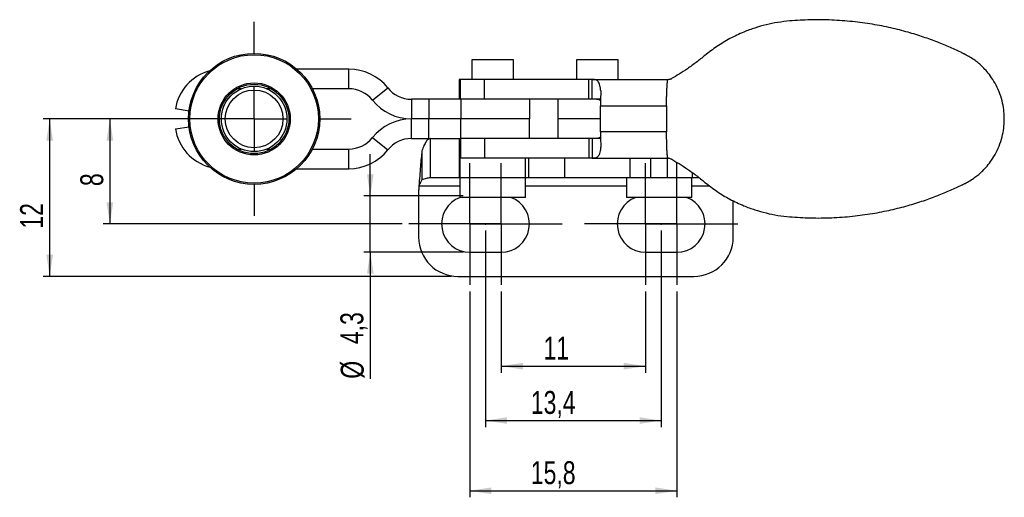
# Model space of a CAD drawing. Extents: x 19 to 193, y 34 to 122.
# Tile 1 of 4: x 19 to 94, y 34 to 70. Entities that reach past the tile are written whole.
import ezdxf

# ---------------------------------------------------------------- set-up
doc = ezdxf.new("R2010")
doc.units = 0
doc.header["$LTSCALE"] = 0.5
doc.header["$PDSIZE"] = -1
doc.layers.get('0').update_dxf_attribs({"linetype": 'CONTINUOUS'})
doc.styles.add('SLDTEXTSTYLE0', font='TXT', dxfattribs={"width": 0.75})
doc.dimstyles.new('SLDDIMSTYLE0', dxfattribs={"dimtxt": 1.75, "dimasz": 1.651, "dimexe": 0, "dimexo": 0.0625, "dimgap": 0.4375, "dimtad": 1, "dimdec": 3, "dimrnd": 1e-09, "dimzin": 12, "dimtxsty": 'SLDTEXTSTYLE0', "dimsah": 1, "dimcen": 0.09, "dimazin": 3, "dimtfac": 1, "dimtdec": 3, "dimtofl": 0, "dimtmove": 0, "dimatfit": 3, "dimtolj": 1, "dimtzin": 12})
doc.dimstyles.new('SLDDIMSTYLE1', dxfattribs={"dimtxt": 1.75, "dimasz": 1.651, "dimexe": 0, "dimexo": 0.0625, "dimgap": 0.4375, "dimtad": 1, "dimdec": 3, "dimrnd": 1e-09, "dimzin": 12, "dimtxsty": 'SLDTEXTSTYLE0', "dimsah": 1, "dimcen": 0.09, "dimazin": 3, "dimtfac": 1, "dimtdec": 3, "dimtmove": 0, "dimatfit": 3, "dimtolj": 1, "dimtzin": 12})
doc.dimstyles.new('SLDDIMSTYLE2', dxfattribs={"dimtxt": 1.75, "dimasz": 1.651, "dimexe": 0, "dimexo": 0.0625, "dimgap": 0.4375, "dimtad": 1, "dimdec": 1, "dimrnd": 1e-09, "dimzin": 12, "dimtxsty": 'SLDTEXTSTYLE0', "dimsah": 1, "dimcen": 0.09, "dimazin": 3, "dimtfac": 1, "dimtdec": 1, "dimtofl": 0, "dimtmove": 0, "dimatfit": 3, "dimtolj": 1, "dimtzin": 12})
doc.dimstyles.new('SLDDIMSTYLE3', dxfattribs={"dimtxt": 1.75, "dimasz": 1.651, "dimexe": 0, "dimexo": 0.0625, "dimgap": 0.4375, "dimtad": 1, "dimdec": 1, "dimrnd": 1e-09, "dimzin": 12, "dimtxsty": 'SLDTEXTSTYLE0', "dimsah": 1, "dimcen": 0.09, "dimazin": 3, "dimtfac": 1, "dimtofl": 0, "dimtmove": 0, "dimatfit": 3, "dimtolj": 1, "dimtzin": 12})

# ---------------------------------------------------------------- blocks, each defined once
blk = doc.blocks.new('_D')
at = {"color": 179, "linetype": 'CONTINUOUS'}
for p, q in [((54.726, 54.054), (54.726, 39.06)), ((68.126, 54.054), (68.126, 39.06)), ((54.726, 39.56), (68.126, 39.56))]:
    blk.add_line(p, q, dxfattribs=at)
for points in [[(54.726, 39.56), (56.377, 39.306), (56.377, 39.814)], [(68.126, 39.56), (66.475, 39.814), (66.475, 39.306)]]:
    blk.add_solid(points, dxfattribs=at)
at = {"color": 179, "linetype": 'CONTINUOUS', "insert": (58.182, 41.816, 0.1), "char_height": 1.75, "attachment_point": 1, "style": 'SLDTEXTSTYLE0'}
blk.add_mtext('13,4', dxfattribs=at)
blk = doc.blocks.new('_D_1')
at = {"color": 179, "linetype": 'CONTINUOUS'}
for p, q in [((55.926, 49.41), (55.926, 43.21)), ((66.926, 49.41), (66.926, 43.21)), ((55.926, 43.71), (66.926, 43.71))]:
    blk.add_line(p, q, dxfattribs=at)
for points in [[(55.926, 43.71), (57.577, 43.456), (57.577, 43.964)], [(66.926, 43.71), (65.275, 43.964), (65.275, 43.456)]]:
    blk.add_solid(points, dxfattribs=at)
at = {"color": 179, "linetype": 'CONTINUOUS', "insert": (59.152, 45.966, -11.648), "char_height": 1.75, "attachment_point": 1, "style": 'SLDTEXTSTYLE0'}
blk.add_mtext('11', dxfattribs=at)
blk = doc.blocks.new('_D_2')
at = {"color": 179, "linetype": 'CONTINUOUS'}
for p, q in [((53.526, 49.41), (53.526, 33.7)), ((69.326, 49.41), (69.326, 33.7)), ((53.526, 34.2), (69.326, 34.2))]:
    blk.add_line(p, q, dxfattribs=at)
for points in [[(53.526, 34.2), (55.177, 33.946), (55.177, 34.454)], [(69.326, 34.2), (67.675, 34.454), (67.675, 33.946)]]:
    blk.add_solid(points, dxfattribs=at)
at = {"color": 179, "linetype": 'CONTINUOUS', "insert": (58.182, 36.456, -11.648), "char_height": 1.75, "attachment_point": 1, "style": 'SLDTEXTSTYLE0'}
blk.add_mtext('15,8', dxfattribs=at)
blk = doc.blocks.new('_D_3')
at = {"color": 179, "linetype": 'CONTINUOUS'}
for p, q in [((45.939, 56.71), (45.939, 59.885)), ((53.026, 56.71), (45.439, 56.71)), ((45.939, 52.41), (45.939, 56.71)), ((53.026, 52.41), (45.439, 52.41)), ((45.939, 52.41), (45.939, 42.75))]:
    blk.add_line(p, q, dxfattribs=at)
for points in [[(45.939, 56.71), (46.193, 58.361), (45.685, 58.361)], [(45.939, 52.41), (45.685, 50.759), (46.193, 50.759)]]:
    blk.add_solid(points, dxfattribs=at)
at = {"color": 179, "linetype": 'CONTINUOUS', "char_height": 1.75, "attachment_point": 1, "rotation": 90, "style": 'SLDTEXTSTYLE0'}
for s, insert in [('4,3', (43.656, 45.39, -11.648)), ('%%c', (43.683, 42.75, -11.648))]:
    blk.add_mtext(s, dxfattribs=dict(at, insert=insert))
blk = doc.blocks.new('_D_4')
at = {"color": 179, "linetype": 'CONTINUOUS'}
for p, q in [((29.176, 62.581), (25.571, 62.581)), ((26.071, 62.581), (26.071, 54.56)), ((48.376, 54.56), (25.571, 54.56))]:
    blk.add_line(p, q, dxfattribs=at)
for points in [[(26.071, 62.581), (25.817, 60.93), (26.325, 60.93)], [(26.071, 54.56), (26.325, 56.211), (25.817, 56.211)]]:
    blk.add_solid(points, dxfattribs=at)
at = {"color": 179, "linetype": 'CONTINUOUS', "insert": (23.815, 57.453, -11.648), "char_height": 1.75, "attachment_point": 1, "rotation": 90, "style": 'SLDTEXTSTYLE0'}
blk.add_mtext('8', dxfattribs=at)
blk = doc.blocks.new('_D_5')
at = {"color": 179, "linetype": 'CONTINUOUS'}
for p, q in [((36.576, 62.581), (20.978, 62.581)), ((21.478, 50.56), (21.478, 62.581)), ((52.126, 50.56), (20.978, 50.56))]:
    blk.add_line(p, q, dxfattribs=at)
for points in [[(21.478, 62.581), (21.224, 60.93), (21.732, 60.93)], [(21.478, 50.56), (21.732, 52.211), (21.224, 52.211)]]:
    blk.add_solid(points, dxfattribs=at)
at = {"color": 179, "linetype": 'CONTINUOUS', "insert": (19.222, 54.204, -11.648), "char_height": 1.75, "attachment_point": 1, "rotation": 90, "style": 'SLDTEXTSTYLE0'}
blk.add_mtext('12', dxfattribs=at)
blk = doc.blocks.new('SW_CENTERMARKSYMBOL_0')
at = {"color": 0, "linetype": 'CONTINUOUS'}
for p, q in [((0, 5), (0, 7.4)), ((0, 0), (0, 2.5)), ((-5, 0), (-7.4, 0)), ((0, 0), (-2.5, 0)), ((0, 0), (0, -2.5)), ((0, 0), (2.5, 0)), ((5, 0), (7.4, 0)), ((0, -5), (0, -7.4))]:
    blk.add_line(p, q, dxfattribs=at)
blk = doc.blocks.new('SW_CENTERMARKSYMBOL_1')
at = {"color": 0, "linetype": 'CONTINUOUS'}
for p, q in [((0, 2.5), (0, 4.65)), ((0, 0), (0, 2.5)), ((-2.5, 0), (-4.65, 0)), ((0, 0), (-2.5, 0)), ((0, 0), (0, -2.5)), ((0, 0), (2.5, 0)), ((2.5, 0), (4.65, 0)), ((0, -2.5), (0, -4.65))]:
    blk.add_line(p, q, dxfattribs=at)
blk = doc.blocks.new('SW_CENTERMARKSYMBOL_2')
at = {"color": 0, "linetype": 'CONTINUOUS'}
for p, q in [((0, 2.5), (0, 4.65)), ((0, 0), (0, 2.5)), ((-2.5, 0), (-4.65, 0)), ((0, 0), (-2.5, 0)), ((0, 0), (0, -2.5)), ((0, 0), (2.5, 0)), ((2.5, 0), (4.65, 0)), ((0, -2.5), (0, -4.65))]:
    blk.add_line(p, q, dxfattribs=at)
blk = doc.blocks.new('SW_CENTERMARKSYMBOL_3')
at = {"color": 0, "linetype": 'CONTINUOUS'}
for p, q in [((0, 2.5), (0, 4.65)), ((0, 0), (0, 2.5)), ((-2.5, 0), (-4.65, 0)), ((0, 0), (-2.5, 0)), ((0, 0), (0, -2.5)), ((0, 0), (2.5, 0)), ((2.5, 0), (4.65, 0)), ((0, -2.5), (0, -4.65))]:
    blk.add_line(p, q, dxfattribs=at)
blk = doc.blocks.new('SW_CENTERMARKSYMBOL_4')
at = {"color": 0, "linetype": 'CONTINUOUS'}
for p, q in [((0, 2.5), (0, 4.65)), ((0, 0), (0, 2.5)), ((-2.5, 0), (-4.65, 0)), ((0, 0), (-2.5, 0)), ((0, 0), (0, -2.5)), ((0, 0), (2.5, 0)), ((2.5, 0), (4.65, 0)), ((0, -2.5), (0, -4.65))]:
    blk.add_line(p, q, dxfattribs=at)

msp = doc.modelspace()

# ---------------------------------------------------------------- linework, layer by layer
at = {"color": 7, "linetype": 'CONTINUOUS'}
for p, q in [((78.0068, 70.0601), (77.9467, 70.0551)), ((53.6886, 67.0815), (53.6886, 65.5815)), ((56.8636, 67.0815), (53.6886, 67.0815)), ((56.8636, 65.5815), (56.8636, 67.0815)), ((61.6688, 67.0815), (61.6688, 65.5815)), ((64.8438, 67.0815), (61.6688, 67.0815)), ((64.8438, 65.5815), (64.8438, 67.0815)), ((44.2981, 66.3815), (40.3257, 66.3815)), ((44.2981, 64.8815), (44.2981, 66.3815)), ((52.7137, 65.5815), (52.7137, 64.0815)), ((52.8272, 65.5815), (52.7137, 65.5815)), ((52.8272, 64.0815), (52.8272, 65.5815)), ((54.6525, 65.5815), (52.8272, 65.5815)), ((54.6525, 64.0815), (54.6525, 65.5815)), ((62.6108, 65.5815), (54.6525, 65.5815)), ((62.6108, 64.0815), (62.6108, 65.5815)), ((62.8519, 65.5815), (62.6108, 65.5815)), ((62.8519, 65.5815), (68.6462, 65.5815)), ((62.8519, 64.0815), (62.8519, 65.5815)), ((68.6462, 65.5815), (68.6852, 65.5815)), ((36.0963, 64.8815), (35.7598, 64.8815)), ((38.3923, 64.8815), (38.0559, 64.8815)), ((44.2981, 64.8815), (41.5157, 64.8815)), ((46.0973, 64.0143), (47.2707, 64.9487)), ((49.0699, 64.0815), (49.0699, 62.5815)), ((50.3978, 64.0815), (49.0699, 64.0815)), ((50.3978, 64.0815), (50.3978, 62.5815)), ((52.8117, 64.0815), (50.3978, 64.0815)), ((52.8272, 64.0815), (52.8117, 64.0815)), ((54.6525, 64.0815), (52.8272, 64.0815)), ((52.8369, 64.0815), (52.8369, 62.5815)), ((62.6108, 64.0815), (54.6525, 64.0815)), ((58.0761, 64.0815), (58.0761, 62.5815)), ((60.2563, 64.0815), (60.2563, 62.5815)), ((62.8519, 64.0815), (62.6108, 64.0815)), ((63.5046, 64.0815), (62.8484, 64.0815)), ((68.5396, 63.5815), (68.5406, 63.8543)), ((68.5406, 63.8543), (68.542, 64.0044)), ((68.542, 64.0044), (68.5459, 64.2557)), ((32.112, 63.1797), (31.0706, 63.3447)), ((63.5012, 63.5815), (68.5396, 63.5815)), ((63.5012, 61.5815), (63.5012, 63.5815)), ((68.5396, 63.5815), (68.5396, 61.5815)), ((50.3978, 62.5815), (49.0699, 62.5815)), ((49.0699, 61.0815), (49.0699, 62.5815)), ((52.8369, 62.5815), (50.3978, 62.5815)), ((50.3978, 61.0815), (50.3978, 62.5815)), ((58.0761, 62.5815), (52.8369, 62.5815)), ((52.8369, 61.0815), (52.8369, 62.5815)), ((58.0761, 61.0815), (58.0761, 62.5815)), ((60.2563, 62.5815), (60.2563, 61.0815)), ((63.5012, 62.5815), (60.2563, 62.5815)), ((31.0706, 61.8183), (32.112, 61.9833)), ((46.0973, 61.1487), (47.2707, 60.2143)), ((49.0699, 61.0815), (50.3978, 61.0815)), ((50.3978, 61.0815), (52.8117, 61.0815)), ((50.5109, 61.0815), (50.5109, 58.0815)), ((52.7137, 61.0815), (52.7137, 59.5815)), ((52.8272, 61.0815), (52.8117, 61.0815)), ((52.8272, 61.0815), (52.8272, 59.5815)), ((54.6525, 61.0815), (52.8272, 61.0815)), ((54.6525, 61.0815), (54.6525, 59.5815)), ((62.6108, 61.0815), (54.6525, 61.0815)), ((62.6108, 61.0815), (62.6108, 59.5815)), ((62.8519, 61.0815), (62.6108, 61.0815)), ((63.5046, 61.0815), (62.8519, 61.0815)), ((62.8519, 61.0815), (62.8519, 59.5815)), ((68.5396, 61.5815), (63.5012, 61.5815)), ((68.5407, 61.3022), (68.5396, 61.5815)), ((68.542, 61.1609), (68.5407, 61.3022)), ((68.5463, 60.8848), (68.542, 61.1609)), ((35.7598, 60.2815), (36.0963, 60.2815)), ((38.0559, 60.2815), (38.3923, 60.2815)), ((41.5157, 60.2815), (44.2981, 60.2815)), ((44.2981, 58.7815), (44.2981, 60.2815)), ((49.8731, 60.1454), (49.8731, 57.9255)), ((52.8272, 59.5815), (52.7137, 59.5815)), ((52.7761, 59.5815), (52.7761, 58.0815)), ((54.6525, 59.5815), (52.8272, 59.5815)), ((62.6108, 59.5815), (54.6525, 59.5815)), ((57.7761, 58.0815), (57.7761, 59.5815)), ((58.0261, 58.0815), (58.0261, 59.5815)), ((60.7563, 59.5815), (60.7563, 58.0815)), ((62.8519, 59.5815), (62.6108, 59.5815)), ((62.8519, 59.5815), (68.6462, 59.5815)), ((65.7563, 58.0815), (65.7563, 59.5815)), ((67.334, 58.0815), (67.334, 59.5815)), ((68.6181, 58.0815), (68.6181, 59.5815)), ((68.6462, 59.5815), (68.6302, 59.6042)), ((68.6915, 59.5815), (68.6462, 59.5815)), ((40.3257, 58.7815), (44.2981, 58.7815)), ((52.7331, 58.0815), (50.5109, 58.0815)), ((52.7761, 58.0815), (52.7331, 58.0815)), ((52.7761, 58.0815), (52.7761, 56.5815)), ((57.7761, 58.0815), (52.7761, 58.0815)), ((57.7761, 56.5815), (57.7761, 58.0815)), ((58.0261, 58.0815), (57.7761, 58.0815)), ((60.7563, 58.0815), (58.0261, 58.0815)), ((65.7563, 58.0815), (60.7563, 58.0815)), ((65.4761, 58.0815), (65.4761, 56.5815)), ((67.334, 58.0815), (65.7563, 58.0815)), ((68.6181, 58.0815), (67.334, 58.0815)), ((70.519, 58.0815), (68.6181, 58.0815)), ((70.4761, 56.5815), (70.4761, 58.0815)), ((71.0356, 58.0815), (70.519, 58.0815)), ((49.6261, 57.1102), (49.6261, 53.5602)), ((57.7761, 56.5815), (52.7761, 56.5815)), ((70.4761, 56.5815), (65.4761, 56.5815)), ((73.6261, 53.5602), (73.6261, 56.3361)), ((53.5261, 52.4102), (55.9261, 52.4102)), ((66.9261, 52.4102), (69.3261, 52.4102)), ((52.6261, 50.5602), (70.6261, 50.5602))]:
    msp.add_line(p, q, dxfattribs=at)
at = {"color": 8, "linetype": 'CONTINUOUS'}
for p, q in [((52.7331, 58.0815), (52.7331, 59.5815)), ((70.519, 58.0815), (70.519, 58.4695)), ((49.6493, 57.4815), (52.7761, 57.4815)), ((57.7761, 57.4815), (65.4761, 57.4815)), ((70.4761, 57.4815), (71.812, 57.4815))]:
    msp.add_line(p, q, dxfattribs=at)
at = {"color": 7, "linetype": 'CONTINUOUS'}
for radius in [5, 4.9, 2.75, 2.65, 2.5, 2.2]:
    msp.add_circle((37.0761, 62.5815), radius, dxfattribs=at)
for centre, radius, start, end in [((34.6263, 62.7815), 3.6, 105.146206, 171), ((44.2981, 62.5815), 3.8, 38.532081, 90), ((44.2981, 62.5815), 2.3, 38.532081, 90), ((49.0699, 66.3815), 2.3, 218.532081, 270), ((95.3132, 63.6217), 31.812, 178.037171, 180.072372), ((49.0699, 66.3815), 3.8, 218.532081, 270), ((49.0699, 58.7815), 3.8, 90, 141.467919), ((34.6263, 62.3815), 3.6, 189, 254.853794), ((44.2981, 62.5815), 2.3, 270, 321.467919), ((49.0699, 58.7815), 2.3, 90, 141.467919), ((95.3132, 61.5413), 31.812, 179.927628, 181.962829), ((44.2981, 62.5815), 3.8, 270, 321.467919), ((53.5261, 54.5602), 2.15, 109.929775, 270), ((55.9261, 54.5602), 2.15, 270, 70.070225), ((66.9261, 54.5602), 2.15, 109.929775, 270), ((69.3261, 54.5602), 2.15, 270, 70.070225), ((52.6261, 53.5602), 3, 180, 270), ((70.6261, 53.5602), 3, 270, 0)]:
    msp.add_arc(centre, radius, start, end, dxfattribs=at)
for points, knots in [([(77.9311, 70.0538), (77.6289, 70.0216), (77.0246, 69.9571), (76.135, 69.774), (75.2681, 69.5285), (74.3374, 69.1851), (73.3633, 68.7232), (72.3667, 68.1279), (71.7683, 67.6588), (71.469, 67.4242)], [0, 0, 0, 0, 0.12500876, 0.25001329, 0.3750079, 0.50003103, 0.66667974, 0.83332579, 1, 1, 1, 1]), ([(91.0882, 67.6139), (90.7928, 67.7539), (90.1796, 68.0446), (89.197, 68.4489), (88.1179, 68.8425), (86.9309, 69.212), (85.6292, 69.543), (84.2164, 69.8191), (82.7069, 70.0257), (81.1301, 70.1392), (79.5283, 70.1598), (78.4605, 70.089), (77.9311, 70.0538)], [0, 0, 0, 0, 0.0734559, 0.152492, 0.2377899, 0.3298665, 0.4291252, 0.5356987, 0.6482527, 0.7651461, 0.8835749, 1, 1, 1, 1]), ([(91.3145, 67.5021), (91.3118, 67.5035), (91.3077, 67.5055), (91.3034, 67.5077), (91.3017, 67.5085), (91.3011, 67.5088), (91.3004, 67.5091), (91.2992, 67.5098), (91.2965, 67.5111), (91.2909, 67.5139), (91.2806, 67.519), (91.2637, 67.5275), (91.2368, 67.5408), (91.1884, 67.5648), (91.1398, 67.5887), (91.1038, 67.6063), (91.0928, 67.6117), (91.09, 67.613), (91.0882, 67.6139)], [0, 0, 0, 0, 0.0368435, 0.0538018, 0.0574168, 0.0591832, 0.0612889, 0.0667669, 0.0755745, 0.0964117, 0.1412926, 0.2128798, 0.3205028, 0.4984497, 0.8544316, 0.9641459, 0.9758642, 1, 1, 1, 1]), ([(71.469, 67.4242), (71.2475, 67.2455), (70.8044, 66.888), (70.142, 66.4162), (69.5136, 66.003), (69.1153, 65.7704), (68.9272, 65.6605)], [0, 0, 0, 0, 0.2635028, 0.5270051, 0.7766091, 1, 1, 1, 1]), ([(94.3035, 62.5815), (94.2984, 62.7674), (94.2872, 63.1718), (94.1793, 63.8113), (93.9869, 64.4919), (93.6996, 65.1424), (93.3651, 65.7086), (93.0151, 66.1628), (92.6824, 66.5225), (92.371, 66.8071), (92.0414, 67.0648), (91.6963, 67.2986), (91.4354, 67.4377), (91.3145, 67.5021)], [0, 0, 0, 0, 0.0903006, 0.1964873, 0.3151058, 0.4358498, 0.5463806, 0.6411611, 0.7220422, 0.7916753, 0.85257, 0.931734, 1, 1, 1, 1]), ([(63.5198, 64.7113), (63.5058, 64.8147), (63.4792, 65.0111), (63.4252, 65.231), (63.3615, 65.3854), (63.2864, 65.4839), (63.1996, 65.5412), (63.0995, 65.5696), (62.9882, 65.5806), (62.8955, 65.5812), (62.8519, 65.5815)], [0, 0, 0, 0, 0.1842043, 0.3498743, 0.4974373, 0.6275094, 0.7410027, 0.8393025, 0.9245466, 1, 1, 1, 1]), ([(68.5813, 65.1681), (68.5823, 65.2034), (68.5844, 65.274), (68.5931, 65.3311), (68.5974, 65.3596)], [0, 0, 0, 0, 0.4999534, 1, 1, 1, 1]), ([(68.5974, 65.3596), (68.602, 65.3848), (68.611, 65.4351), (68.6132, 65.4717), (68.6144, 65.49)], [0, 0, 0, 0, 0.4999938, 1, 1, 1, 1]), ([(68.6144, 65.49), (68.6153, 65.5034), (68.6173, 65.5302), (68.6252, 65.5471), (68.6291, 65.5555)], [0, 0, 0, 0, 0.4999855, 1, 1, 1, 1]), ([(68.6291, 65.5555), (68.6329, 65.5631), (68.6405, 65.5782), (68.6443, 65.5804), (68.6462, 65.5815)], [0, 0, 0, 0, 0.4981563, 1, 1, 1, 1]), ([(68.9377, 65.6506), (68.9379, 65.6506), (68.9468, 65.6501), (68.9227, 65.6319), (68.859, 65.6116), (68.7836, 65.5945), (68.7175, 65.5861), (68.6851, 65.5819)], [0, 0, 0, 0, 0.0076245, 0.3628995, 0.5626336, 0.7850203, 1, 1, 1, 1]), ([(68.5541, 64.588), (68.5544, 64.6435), (68.5551, 64.7545), (68.5625, 64.8544), (68.5663, 64.9043)], [0, 0, 0, 0, 0.5000236, 1, 1, 1, 1]), ([(68.5663, 64.9043), (68.57, 64.9517), (68.5774, 65.0465), (68.58, 65.1276), (68.5813, 65.1681)], [0, 0, 0, 0, 0.5000013, 1, 1, 1, 1]), ([(63.5043, 63.9519), (63.4919, 63.9667), (63.4415, 64.0267), (63.304, 64.0614), (63.0957, 64.0822), (62.9359, 64.0817), (62.8519, 64.0815)], [0, 0, 0, 0, 0.0922065, 0.3738575, 0.6708632, 1, 1, 1, 1]), ([(68.5459, 64.2557), (68.5484, 64.3128), (68.5534, 64.4271), (68.5539, 64.5343), (68.5541, 64.588)], [0, 0, 0, 0, 0.49998509, 1, 1, 1, 1]), ([(91.3128, 57.66), (91.4337, 57.7244), (91.6947, 57.8634), (92.0401, 58.097), (92.3698, 58.3545), (92.6815, 58.6391), (93.0142, 58.9989), (93.3644, 59.4531), (93.699, 60.0197), (93.9862, 60.6706), (94.1786, 61.3514), (94.287, 61.9911), (94.2983, 62.3956), (94.3035, 62.5815)], [0, 0, 0, 0, 0.0682536, 0.1474013, 0.2082898, 0.2779144, 0.3587915, 0.4535814, 0.5641286, 0.684897, 0.8035305, 0.9097091, 1, 1, 1, 1]), ([(50.5109, 61.0815), (50.4578, 61.0698), (50.3515, 61.0463), (50.192, 60.8559), (50.0326, 60.5661), (49.9262, 60.2856), (49.8731, 60.1454)], [0, 0, 0, 0, 0.25000012, 0.50000012, 0.74999999, 1, 1, 1, 1]), ([(63.5043, 61.2111), (63.4919, 61.1963), (63.4415, 61.1363), (63.304, 61.1015), (63.0957, 61.0808), (62.9359, 61.0812), (62.8519, 61.0815)], [0, 0, 0, 0, 0.0922065, 0.3738575, 0.6708632, 1, 1, 1, 1]), ([(68.5541, 60.5738), (68.5538, 60.624), (68.5532, 60.7245), (68.5486, 60.8314), (68.5463, 60.8848)], [0, 0, 0, 0, 0.50000694, 1, 1, 1, 1]), ([(49.8731, 60.1454), (49.8544, 59.9661), (49.8171, 59.6076), (49.7612, 58.9471), (49.7052, 58.2315), (49.6679, 57.7315), (49.6493, 57.4815)], [0, 0, 0, 0, 0.24999926, 0.49999946, 0.74999965, 1, 1, 1, 1]), ([(63.5198, 60.4517), (63.5058, 60.3483), (63.4792, 60.1519), (63.4252, 59.932), (63.3615, 59.7776), (63.2864, 59.6791), (63.1996, 59.6218), (63.0995, 59.5934), (62.9882, 59.5824), (62.8955, 59.5818), (62.8519, 59.5815)], [0, 0, 0, 0, 0.1842043, 0.3498743, 0.4974373, 0.6275094, 0.7410027, 0.8393025, 0.9245466, 1, 1, 1, 1]), ([(68.5659, 60.2658), (68.5625, 60.3145), (68.5555, 60.4119), (68.5546, 60.5198), (68.5541, 60.5738)], [0, 0, 0, 0, 0.4999818, 1, 1, 1, 1]), ([(68.5808, 60.0023), (68.5795, 60.0428), (68.5768, 60.124), (68.5695, 60.2185), (68.5659, 60.2658)], [0, 0, 0, 0, 0.500003, 1, 1, 1, 1]), ([(68.5972, 59.8057), (68.5928, 59.835), (68.5839, 59.8935), (68.5818, 59.966), (68.5808, 60.0023)], [0, 0, 0, 0, 0.5000506, 1, 1, 1, 1]), ([(68.6145, 59.6719), (68.6135, 59.6906), (68.6114, 59.7281), (68.6019, 59.7798), (68.5972, 59.8057)], [0, 0, 0, 0, 0.5000131, 1, 1, 1, 1]), ([(68.6302, 59.6042), (68.6259, 59.6127), (68.6174, 59.6298), (68.6155, 59.6579), (68.6145, 59.6719)], [0, 0, 0, 0, 0.5000123, 1, 1, 1, 1]), ([(68.6915, 59.5815), (68.6915, 59.5815), (68.7451, 59.577), (68.8262, 59.5597), (68.9104, 59.5296), (68.9135, 59.5173), (68.9152, 59.511)], [0, 0, 0, 0, 0.0002345, 0.3278778, 0.6560674, 1, 1, 1, 1]), ([(68.8608, 59.542), (69.071, 59.4194), (69.4913, 59.1741), (70.1419, 58.7469), (70.8044, 58.275), (71.2475, 57.9175), (71.469, 57.7387)], [0, 0, 0, 0, 0.2432282, 0.48645655, 0.74322783, 1, 1, 1, 1]), ([(49.8731, 57.9255), (49.8544, 57.8956), (49.8171, 57.8358), (49.7612, 57.7258), (49.7052, 57.6065), (49.6679, 57.5232), (49.6493, 57.4815)], [0, 0, 0, 0, 0.2499996, 0.5, 0.7499993, 1, 1, 1, 1]), ([(50.5109, 58.0815), (50.4046, 58.0743), (50.192, 58.0599), (49.9794, 57.9703), (49.8731, 57.9255)], [0, 0, 0, 0, 0.50000042, 1, 1, 1, 1]), ([(49.6493, 57.4815), (49.6447, 57.4122), (49.6364, 57.2885), (49.6292, 57.1647), (49.6261, 57.1102)], [0, 0, 0, 0, 0.5599857, 1, 1, 1, 1]), ([(71.469, 57.7387), (71.7683, 57.5042), (72.3667, 57.0351), (73.3633, 56.4398), (74.3374, 55.9779), (75.2681, 55.6345), (76.135, 55.389), (77.0246, 55.2059), (77.6289, 55.1414), (77.9311, 55.1091)], [0, 0, 0, 0, 0.1666742, 0.33332024, 0.49996898, 0.62499208, 0.74998673, 0.87499125, 1, 1, 1, 1]), ([(77.9311, 55.1091), (78.4605, 55.074), (79.5284, 55.0031), (81.1304, 55.0238), (82.7073, 55.1373), (84.2168, 55.3439), (85.6297, 55.6201), (86.9313, 55.9511), (88.1183, 56.3206), (89.1972, 56.7142), (90.1797, 57.1184), (90.7929, 57.409), (91.0882, 57.549)], [0, 0, 0, 0, 0.1164328, 0.2348721, 0.3517753, 0.464336, 0.5709119, 0.6701685, 0.7622393, 0.8475288, 0.9265551, 1, 1, 1, 1]), ([(91.0882, 57.549), (91.0901, 57.5499), (91.0928, 57.5513), (91.0957, 57.5527), (91.0969, 57.5533), (91.0973, 57.5535), (91.0994, 57.5545), (91.1036, 57.5566), (91.1114, 57.5604), (91.1227, 57.5659), (91.1396, 57.5742), (91.1663, 57.5873), (91.22, 57.6138), (91.266, 57.6366), (91.2988, 57.653), (91.2995, 57.6533), (91.3001, 57.6536), (91.3017, 57.6544), (91.306, 57.6566), (91.31, 57.6586), (91.3128, 57.66)], [0, 0, 0, 0, 0.0242794, 0.0359998, 0.0387632, 0.040312, 0.042358, 0.0656015, 0.0974726, 0.145669, 0.2159374, 0.32375, 0.5015146, 0.9333191, 0.9387833, 0.9407738, 0.9424652, 0.9460235, 0.9629541, 1, 1, 1, 1])]:
    msp.add_open_spline(points, degree=3, knots=knots, dxfattribs=at)
at = {"color": 179, "linetype": 'CONTINUOUS'}
for p in [(54.7261, 54.5543), (68.1261, 54.5543)]:
    msp.add_point(p, dxfattribs=at)

# ---------------------------------------------------------------- block references
for name, p in [('SW_CENTERMARKSYMBOL_0', (37.0761, 62.5815)), ('SW_CENTERMARKSYMBOL_1', (53.5261, 54.5602)), ('SW_CENTERMARKSYMBOL_2', (55.9261, 54.5602)), ('SW_CENTERMARKSYMBOL_3', (66.9261, 54.5602)), ('SW_CENTERMARKSYMBOL_4', (69.3261, 54.5602))]:
    msp.add_blockref(name, p, dxfattribs=at)

# ---------------------------------------------------------------- dimensions: what is measured, and where the dimension line sits
for base, p1, p2, dimstyle, picture, middle in [((21.478, 62.5815), (52.6261, 50.5602), (37.0761, 62.5815), 'SLDDIMSTYLE3', '_D_5', (21.478, 56.2076)), ((26.0706, 54.5602), (29.6761, 62.5815), (48.8761, 54.5602), 'SLDDIMSTYLE2', '_D_4', (26.0706, 58.8102))]:
    dim = msp.add_linear_dim(base=base, p1=p1, p2=p2, angle=90, dimstyle=dimstyle, dxfattribs=at)
    dim.commit()
    dim.dimension.update_dxf_attribs({"geometry": picture, "text_midpoint": middle, "dimtype": 160})
dim = msp.add_linear_dim(base=(45.9385, 56.7102), p1=(53.5261, 52.4102), p2=(53.5261, 56.7102), angle=90, text='%%c<>', dimstyle='SLDDIMSTYLE1', dxfattribs=at)
dim.commit()
dim.dimension.update_dxf_attribs({"geometry": '_D_3', "text_midpoint": (45.9385, 46.3972), "dimtype": 160})
for base, p1, p2, picture, middle in [((68.1261, 39.5602), (54.7261, 54.5543), (68.1261, 54.5543), '_D', (61.1558, 39.5602)), ((69.3261, 34.1998), (53.5261, 49.9102), (69.3261, 49.9102), '_D_2', (61.1558, 34.1998)), ((66.9261, 43.7102), (55.9261, 49.9102), (66.9261, 49.9102), '_D_1', (61.1558, 43.7102))]:
    dim = msp.add_linear_dim(base=base, p1=p1, p2=p2, dimstyle='SLDDIMSTYLE0', dxfattribs=at)
    dim.commit()
    dim.dimension.update_dxf_attribs({"geometry": picture, "text_midpoint": middle, "dimtype": 160})

doc.saveas('drawing.dxf')
